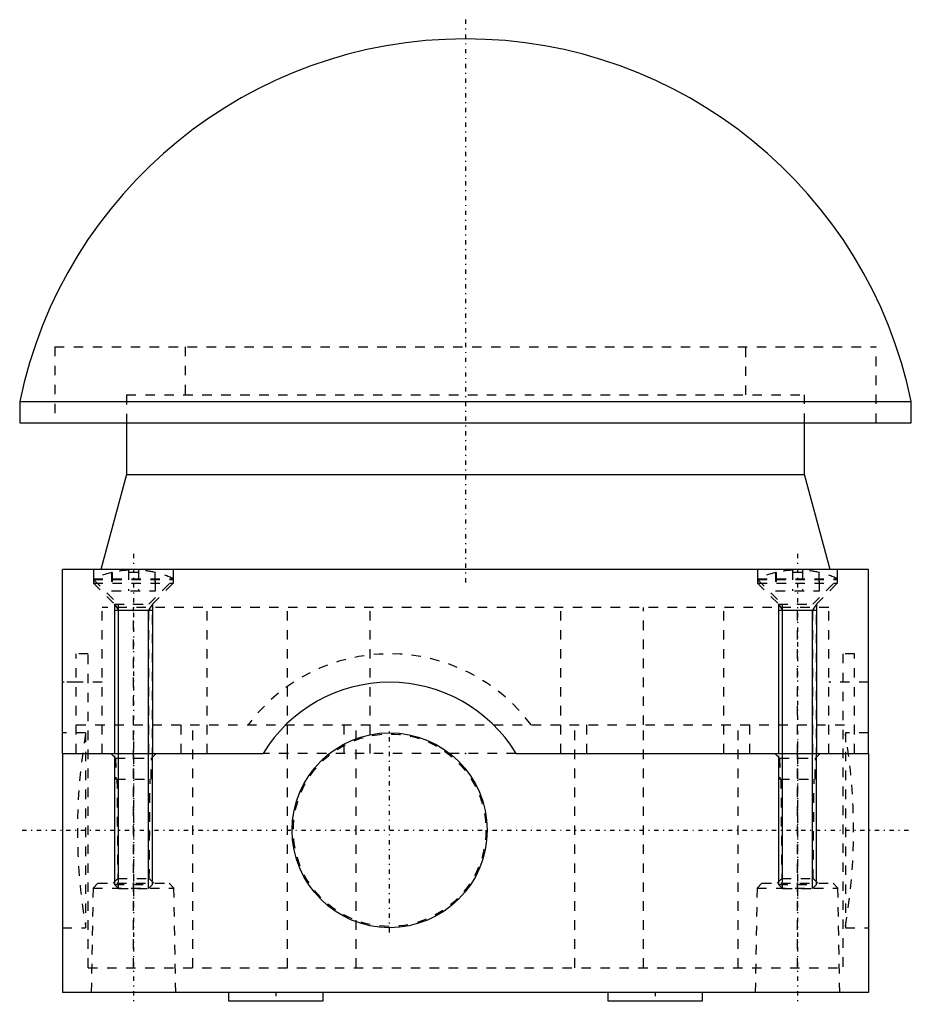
# Model space of a CAD drawing. Extents: x -47 to 47, y -26 to 77.
import ezdxf

# ---------------------------------------------------------------- set-up
doc = ezdxf.new("R2010")
doc.units = 0
doc.linetypes.add('CENTER', pattern=[1.5, 0.45, -0.5, 0.05, -0.5])
doc.linetypes.add('DASHED', pattern=[2, 1, -1])
for name, color, linetype in [('AM_0', 7, 'CONTINUOUS'), ('AM_10', 7, 'CONTINUOUS'), ('AM_3', 7, 'DASHED'), ('AM_7', 7, 'CENTER'), ('CONNECTIONPOINTS', 1, 'CONTINUOUS')]:
    doc.layers.add(name, color=color, linetype=linetype)

msp = doc.modelspace()

# ---------------------------------------------------------------- linework, layer by layer
at = {"layer": 'AM_0', "color": 7, "linetype": 'CONTINUOUS'}
for p, q in [((-47, 37.1), (-47, 34.85)), ((-47, 37.1), (47, 37.1)), ((47, 34.85), (47, 37.1)), ((-47, 34.85), (47, 34.85)), ((-35.75, 34.85), (-35.75, 29.4)), ((35.75, 29.4), (35.75, 34.85)), ((-35.75, 29.4), (-38.43, 19.4)), ((-35.75, 29.4), (35.75, 29.4)), ((38.43, 19.4), (35.75, 29.4)), ((42.5, 19.4), (-42.5, 19.4)), ((-42.5, 0), (-42.5, 19.4)), ((42.5, 0), (42.5, 19.4)), ((-42.5, 0), (-21.33, 0)), ((-42.5, 0), (-42.5, -25.2)), ((5.33, 0), (42.5, 0)), ((42.5, 0), (42.5, -25.2)), ((-37, -0.39), (-37, -13.54)), ((-33, -13.54), (-33, -0.39)), ((33, -0.39), (33, -13.54)), ((37, -13.54), (37, -0.39)), ((42.5, -25.2), (-42.5, -25.2)), ((-25, -25.2), (-25, -26.1)), ((-15, -26.1), (-15, -25.2)), ((15, -25.2), (15, -26.1)), ((25, -26.1), (25, -25.2)), ((-25, -26.1), (-15, -26.1)), ((15, -26.1), (25, -26.1))]:
    msp.add_line(p, q, dxfattribs=at)
msp.add_circle((-8, -8.1), 10.28, dxfattribs=at)
for centre, radius, start, end in [((0, 27.35), 48, 11.7159, 168.2841), ((-8, -8.1), 15.6, 31.2807, 148.7193), ((-8, -8.1), 15.6, 31.2807, 148.7193)]:
    msp.add_arc(centre, radius, start, end, dxfattribs=at)
at = {"layer": 'AM_10', "color": 7, "linetype": 'CONTINUOUS'}
for p, q in [((-37, 15.75), (-36.57, 15.09)), ((-37, 15.75), (-36.57, 15.09)), ((-37, 15.75), (-37, 0)), ((-33, 15.75), (-33.43, 15.09)), ((-33, 15.75), (-33.43, 15.09)), ((-33, 15.75), (-33, 0)), ((33, 15.75), (33.43, 15.09)), ((33, 15.75), (33.43, 15.09)), ((33, 15.75), (33, 0)), ((37, 15.75), (36.57, 15.09)), ((37, 15.75), (36.57, 15.09)), ((37, 15.75), (37, 0)), ((-37, 15.09), (-33, 15.09)), ((-37, 15.09), (-33, 15.09)), ((-36.57, -14.25), (-36.57, 15.09)), ((-36.57, -14.25), (-36.57, 15.09)), ((-33.43, -14.25), (-33.43, 15.09)), ((-33.43, -14.25), (-33.43, 15.09)), ((33, 15.09), (37, 15.09)), ((33, 15.09), (37, 15.09)), ((33.43, -14.25), (33.43, 15.09)), ((33.43, -14.25), (33.43, 15.09)), ((36.57, -14.25), (36.57, 15.09)), ((36.57, -14.25), (36.57, 15.09))]:
    msp.add_line(p, q, dxfattribs=at)
at = {"layer": 'AM_3', "color": 6, "linetype": 'DASHED'}
for p, q in [((-43.3, 42.88), (-43.3, 34.85)), ((-43.3, 42.88), (43.3, 42.88)), ((-29.55, 42.88), (-29.55, 37.8)), ((29.55, 37.8), (29.55, 42.88)), ((43.3, 34.85), (43.3, 42.88)), ((-35.75, 37.8), (-35.75, 34.85)), ((-35.75, 37.8), (35.75, 37.8)), ((35.75, 34.85), (35.75, 37.8)), ((-39.22, 19.4), (-39.22, 18.34)), ((-37.31, 19.08), (-37.31, 17.15)), ((-37.25, 19.08), (-37.31, 19.08)), ((-37.25, 19.08), (-37.31, 19.08)), ((-37.25, 19.08), (-37.25, 17.15)), ((-35.52, 19.32), (-35.52, 17.15)), ((-34.48, 19.08), (-35.52, 19.08)), ((-34.48, 19.32), (-34.48, 17.15)), ((-32.75, 19.08), (-32.75, 17.15)), ((-32.69, 19.08), (-32.75, 19.08)), ((-32.69, 17.15), (-32.69, 19.08)), ((-30.78, 18.34), (-30.78, 19.4)), ((30.78, 19.4), (30.78, 18.34)), ((32.69, 19.08), (32.69, 17.15)), ((32.75, 19.08), (32.69, 19.08)), ((32.75, 19.08), (32.69, 19.08)), ((32.75, 19.08), (32.75, 17.15)), ((34.48, 19.32), (34.48, 17.15)), ((35.52, 19.08), (34.48, 19.08)), ((35.52, 19.32), (35.52, 17.15)), ((37.25, 19.08), (37.25, 17.15)), ((37.31, 19.08), (37.25, 19.08)), ((37.31, 17.15), (37.31, 19.08)), ((39.22, 18.34), (39.22, 19.4)), ((-39.22, 18.42), (-39.22, 17.96)), ((-39.22, 18.42), (-30.79, 18.42)), ((-39.22, 18.34), (-36.62, 15.75)), ((-39.22, 18.34), (-30.78, 18.34)), ((-39.22, 17.96), (-37, 15.75)), ((-39.22, 17.96), (-30.79, 17.96)), ((-33.38, 15.75), (-30.78, 18.34)), ((-33, 15.75), (-30.79, 17.96)), ((-30.79, 17.96), (-30.79, 18.42)), ((30.78, 18.34), (33.38, 15.75)), ((30.78, 18.34), (39.22, 18.34)), ((30.79, 18.42), (30.79, 17.96)), ((30.79, 18.42), (39.22, 18.42)), ((30.79, 17.96), (33, 15.75)), ((30.79, 17.96), (39.22, 17.96)), ((36.62, 15.75), (39.22, 18.34)), ((37, 15.75), (39.22, 17.96)), ((39.22, 17.96), (39.22, 18.42)), ((-37.31, 17.15), (-32.69, 17.15)), ((-37.31, 17.15), (-37.25, 17.15)), ((32.69, 17.15), (37.31, 17.15)), ((32.69, 17.15), (32.75, 17.15)), ((-37, 15.75), (-37, -0.39)), ((-37, 15.75), (-33, 15.75)), ((-36.62, 15.75), (-36.62, 0)), ((-33.38, 0), (-33.38, 15.75)), ((-33, -0.39), (-33, 15.75)), ((33, 15.75), (33, -0.39)), ((33, 15.75), (37, 15.75)), ((33.38, 15.75), (33.38, 0)), ((36.62, 0), (36.62, 15.75)), ((37, -0.39), (37, 15.75)), ((-38.3, 0), (-38.3, 15.4)), ((38.3, 15.4), (-38.3, 15.4)), ((-35, 3), (-35, 15.4)), ((-27.25, 0), (-27.25, 15.4)), ((-18.75, 0), (-18.75, 15.4)), ((-10.05, 0), (-10.05, 15.4)), ((10.05, 0), (10.05, 15.4)), ((18.75, 3), (18.75, 15.4)), ((27.25, 0), (27.25, 15.4)), ((35, 0), (35, 15.4)), ((38.3, 0), (38.3, 15.4)), ((-39.78, 10.5), (-41.03, 10.5)), ((-41.03, 0), (-41.03, 10.5)), ((-39.78, -22.6), (-39.78, 10.5)), ((39.77, 10.5), (39.77, -22.6)), ((41.02, 10.5), (39.77, 10.5)), ((41.02, 0), (41.02, 10.5)), ((-38.3, 7.5), (-42.5, 7.5)), ((-41.03, 7.5), (-42.5, 7.5)), ((42.5, 7.5), (38.3, 7.5)), ((42.5, 7.5), (41.02, 7.5)), ((-40.05, 2.18), (-42.5, 2.18)), ((-41.03, 3), (41.02, 3)), ((-40.05, 2.18), (-40.05, -18.38)), ((-35, -22.6), (-35, 3)), ((-29.98, 0), (-29.98, 3)), ((-28.73, -22.6), (-28.73, 3)), ((-12.78, 0), (-12.78, 3)), ((-11.53, -22.6), (-11.53, 3)), ((11.52, -22.6), (11.52, 3)), ((12.78, 0), (12.78, 3)), ((18.75, -22.6), (18.75, 3)), ((28.73, -22.6), (28.73, 3)), ((29.98, 0), (29.98, 3)), ((42.5, 2.18), (40.05, 2.18)), ((40.05, 2.18), (40.05, -18.38)), ((5.33, 0), (-21.33, 0)), ((-37.4, 0), (-36.89, -0.5)), ((-36.89, -0.5), (-36.85, -2.7)), ((-36.89, -0.5), (-33.11, -0.5)), ((-33.15, -2.7), (-33.11, -0.5)), ((-33.11, -0.5), (-32.6, 0)), ((-18.75, -22.6), (-18.75, 0)), ((32.6, 0), (33.11, -0.5)), ((33.11, -0.5), (33.15, -2.7)), ((33.11, -0.5), (36.89, -0.5)), ((35, -22.6), (35, 0)), ((36.85, -2.7), (36.89, -0.5)), ((36.89, -0.5), (37.4, 0)), ((-36.85, -2.7), (-33.15, -2.7)), ((-36.75, -2.7), (-36.66, -13.2)), ((-33.34, -13.2), (-33.25, -2.7)), ((33.15, -2.7), (36.85, -2.7)), ((33.25, -2.7), (33.34, -13.2)), ((36.66, -13.2), (36.75, -2.7)), ((-36.66, -13.2), (-37.15, -13.7)), ((-36.66, -13.2), (-33.34, -13.2)), ((-32.85, -13.7), (-33.34, -13.2)), ((33.34, -13.2), (32.85, -13.7)), ((33.34, -13.2), (36.66, -13.2)), ((37.15, -13.7), (36.66, -13.2)), ((-39.26, -14.2), (-39.45, -25.2)), ((-38.75, -13.7), (-39.26, -14.2)), ((-39.26, -14.2), (-30.74, -14.2)), ((-38.75, -13.7), (-31.25, -13.7)), ((-37, -13.54), (-37, -13.82)), ((-37, -13.82), (-36.57, -14.25)), ((-37, -13.82), (-33, -13.82)), ((-36.57, -14.25), (-33.43, -14.25)), ((-33.43, -14.25), (-33, -13.82)), ((-33, -13.82), (-33, -13.54)), ((-30.74, -14.2), (-31.25, -13.7)), ((-30.55, -25.2), (-30.74, -14.2)), ((30.74, -14.2), (30.55, -25.2)), ((31.25, -13.7), (30.74, -14.2)), ((30.74, -14.2), (39.26, -14.2)), ((31.25, -13.7), (38.75, -13.7)), ((33, -13.54), (33, -13.82)), ((33, -13.82), (33.43, -14.25)), ((33, -13.82), (37, -13.82)), ((33.43, -14.25), (36.57, -14.25)), ((36.57, -14.25), (37, -13.82)), ((37, -13.82), (37, -13.54)), ((39.26, -14.2), (38.75, -13.7)), ((39.45, -25.2), (39.26, -14.2)), ((-42.5, -18.38), (-40.05, -18.38)), ((40.05, -18.38), (42.5, -18.38)), ((-39.78, -22.6), (39.77, -22.6))]:
    msp.add_line(p, q, dxfattribs=at)
msp.add_circle((-8, -8.1), 10.15, dxfattribs=at)
for centre, radius, start, end in [((-35, 9.35), 10, 103.3454, 114.9293), ((-35, 9.35), 9.99, 92.956, 103.0205), ((-35, 9.35), 9.99, 76.9795, 87.044), ((-35, 9.35), 10, 65.0707, 76.6546), ((35, 9.35), 10, 103.3454, 114.9293), ((35, 9.35), 9.99, 92.956, 103.0205), ((35, 9.35), 9.99, 76.9795, 87.044), ((35, 9.35), 10, 65.0707, 76.6546), ((-8, -8.1), 18.6, 36.6392, 143.3608), ((19.09, -8.1), 60, 170.2604, 189.7396), ((-19.09, -8.1), 60, 350.2604, 9.7396)]:
    msp.add_arc(centre, radius, start, end, dxfattribs=at)
at = {"layer": 'AM_7', "color": 4, "linetype": 'CENTER'}
for p, q in [((0, 77.38), (0, 17.66)), ((-35, 21.03), (-35, -15.93)), ((-35, 21.03), (-35, -15.93)), ((35, 21.03), (35, -15.93)), ((35, 21.03), (35, -15.93)), ((-8, -18.89), (-8, 2.69)), ((-35, 1.26), (-35, -26.46)), ((35, 1.26), (35, -26.46)), ((-46.75, -8.1), (46.75, -8.1)), ((-20, -25.16), (-20, -26.14)), ((20, -25.16), (20, -26.14))]:
    msp.add_line(p, q, dxfattribs=at)
at = {"layer": 'CONNECTIONPOINTS', "color": 1, "linetype": 'CONTINUOUS'}
for p in [(-35, 15.75, -35), (-35, 15.75, 35), (-35, 15.75, -35), (-35, 15.75, 35), (35, 15.75, -35), (35, 15.75, 35), (35, 15.75, -35), (35, 15.75, 35), (0, 0), (0, 0)]:
    msp.add_point(p, dxfattribs=at)

doc.saveas('drawing.dxf')
